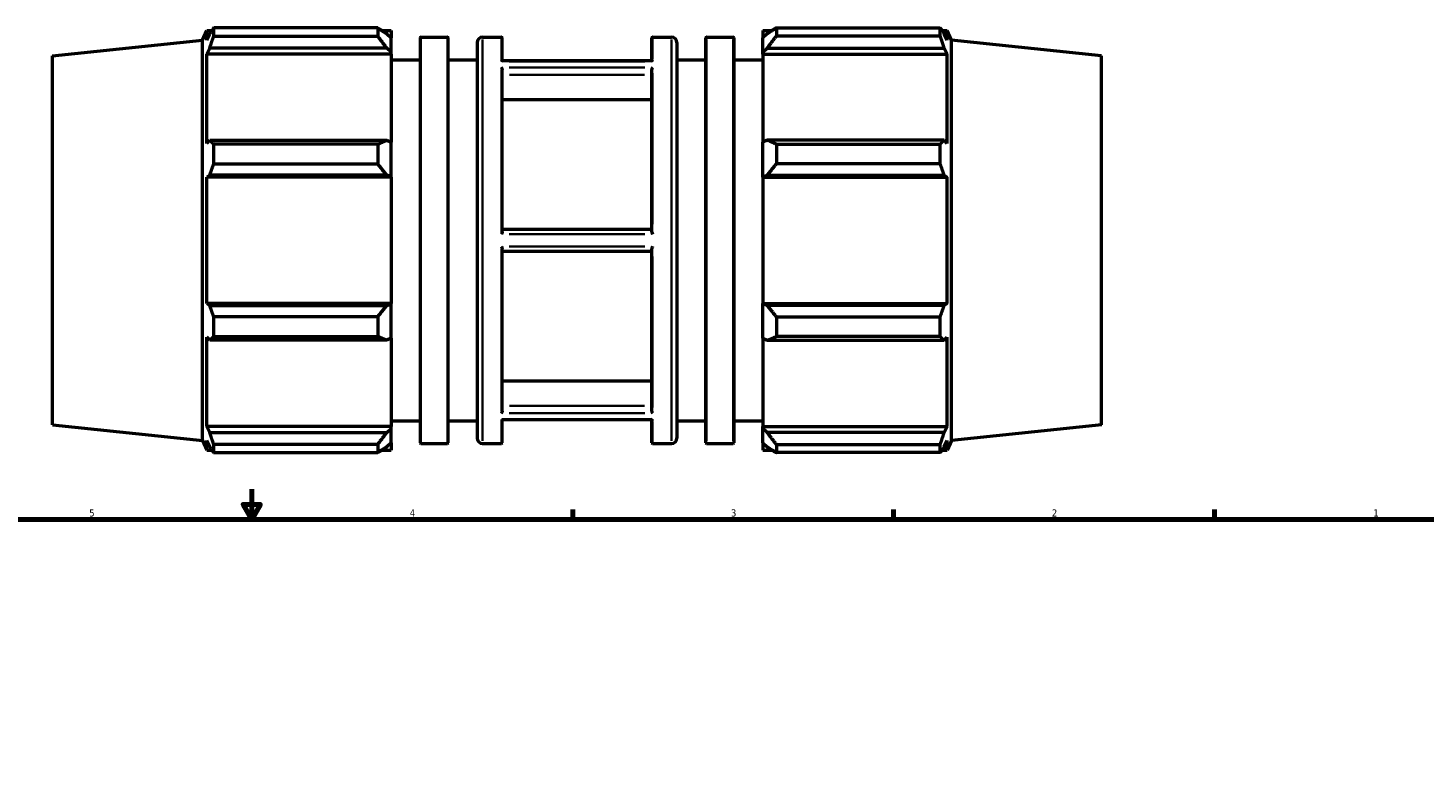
# Model space of a CAD drawing. Header units: inches. Extents: x -6.9 to 56.2, y -12.4 to 36.1.
# Tile 5 of 7: x 14 to 32.5, y 17.5 to 27.5. Entities that reach past the tile are written whole.
import ezdxf

# ---------------------------------------------------------------- set-up
doc = ezdxf.new("R2010")
doc.units = ezdxf.units.IN
doc.header["$MEASUREMENT"] = 0
for name, color, linetype, lineweight in [('Border (ANSI)', 7, 'Continuous', 70), ('Visible (ANSI)', 7, 'Continuous', 50), ('Visible Narrow (ANSI)', 7, 'Continuous', 35)]:
    doc.layers.add(name, color=color, linetype=linetype, lineweight=lineweight)
doc.styles.add('Note Text (ANSI)', font='tahoma.ttf')

# ---------------------------------------------------------------- blocks, each defined once
blk = doc.blocks.new('Borders Default Border')
at = {"layer": 'Border (ANSI)'}
for p, q in [((21.25, 21), (21.25, 21.134)), ((25.5, 21), (25.5, 21.134)), ((29.75, 21), (29.75, 21.134))]:
    blk.add_line(p, q, dxfattribs=at)
at = {"layer": 'Border (ANSI)', "flags": 128}
for points in [[(17, 21.4), (17, 21), (16.885, 21.2), (17.115, 21.2), (17, 21)], [(0.5, 1), (0.5, 21), (33.5, 21), (33.5, 1), (0.5, 1)]]:
    blk.add_lwpolyline(points, dxfattribs=at)
at = {"layer": 'Border (ANSI)', "color": 5, "true_color": 0x0000ff, "char_height": 0.0945, "attachment_point": 7, "style": 'Note Text (ANSI)'}
for s, insert in [('5', (14.847, 21.038)), ('4', (19.092, 21.04)), ('3', (23.346, 21.038)), ('2', (27.596, 21.04)), ('1', (31.854, 21.04))]:
    blk.add_mtext(s, dxfattribs=dict(at, insert=insert))

msp = doc.modelspace()

# ---------------------------------------------------------------- linework, layer by layer
at = {"layer": 'Visible (ANSI)'}
for p, q in [((16.346, 27.352), (16.403, 27.48)), ((16.403, 27.351), (16.403, 27.48)), ((16.403, 27.48), (16.473, 27.48)), ((16.403, 27.351), (16.443, 27.436)), ((18.667, 27.512), (16.496, 27.512)), ((16.496, 27.404), (16.496, 27.512)), ((16.496, 27.404), (18.667, 27.404)), ((18.667, 27.512), (18.667, 27.404)), ((18.719, 27.48), (18.846, 27.48)), ((18.787, 27.436), (18.846, 27.379)), ((18.846, 27.48), (18.846, 27.379)), ((18.846, 27.192), (18.846, 27.379)), ((19.231, 27.382), (19.231, 22.016)), ((19.239, 27.39), (19.591, 27.39)), ((19.599, 22.016), (19.599, 27.382)), ((20.054, 27.39), (20.307, 27.39)), ((20.315, 27.078), (20.315, 27.382)), ((22.299, 27.078), (22.299, 27.382)), ((22.307, 27.39), (22.56, 27.39)), ((23.014, 22.016), (23.014, 27.382)), ((23.022, 27.39), (23.375, 27.39)), ((23.383, 27.382), (23.383, 22.016)), ((23.767, 27.48), (23.767, 27.379)), ((23.767, 27.48), (23.895, 27.48)), ((23.827, 27.436), (23.767, 27.379)), ((23.767, 27.192), (23.767, 27.379)), ((23.947, 27.512), (23.947, 27.404)), ((23.947, 27.512), (26.118, 27.512)), ((26.118, 27.404), (23.947, 27.404)), ((26.118, 27.404), (26.118, 27.512)), ((26.141, 27.48), (26.211, 27.48)), ((26.211, 27.351), (26.171, 27.436)), ((26.211, 27.351), (26.211, 27.48)), ((26.268, 27.352), (26.211, 27.48)), ((14.362, 27.143), (16.346, 27.352)), ((16.346, 22.046), (16.346, 27.352)), ((16.443, 27.245), (16.403, 27.165)), ((18.787, 27.245), (16.443, 27.245)), ((18.846, 27.192), (18.787, 27.245)), ((18.846, 27.165), (18.846, 27.192)), ((19.984, 27.32), (19.984, 22.078)), ((22.63, 27.32), (22.63, 22.078)), ((23.767, 27.192), (23.827, 27.245)), ((23.767, 27.165), (23.767, 27.192)), ((23.827, 27.245), (26.171, 27.245)), ((26.171, 27.245), (26.211, 27.165)), ((26.268, 22.046), (26.268, 27.352)), ((28.252, 27.143), (26.268, 27.352)), ((14.362, 22.254), (14.362, 27.143)), ((16.403, 25.983), (16.403, 27.165)), ((18.846, 27.165), (16.403, 27.165)), ((18.846, 27.165), (18.846, 25.997)), ((18.846, 27.091), (19.231, 27.091)), ((19.599, 27.091), (19.984, 27.091)), ((22.299, 27.078), (20.315, 27.078)), ((22.63, 27.091), (23.014, 27.091)), ((23.383, 27.091), (23.767, 27.091)), ((23.767, 27.165), (23.767, 25.997)), ((23.767, 27.165), (26.211, 27.165)), ((26.211, 25.983), (26.211, 27.165)), ((28.252, 22.254), (28.252, 27.143)), ((20.315, 24.813), (20.315, 26.963)), ((22.299, 24.813), (22.299, 26.963)), ((20.315, 26.562), (22.299, 26.562)), ((16.403, 25.983), (16.443, 26.024)), ((16.443, 26.024), (18.787, 26.024)), ((18.667, 25.972), (16.496, 25.972)), ((16.496, 25.711), (16.496, 25.972)), ((18.667, 25.972), (18.667, 25.711)), ((18.787, 26.024), (18.846, 25.997)), ((18.846, 25.544), (18.846, 25.997)), ((23.827, 26.024), (23.767, 25.997)), ((23.767, 25.544), (23.767, 25.997)), ((26.171, 26.024), (23.827, 26.024)), ((23.947, 25.972), (23.947, 25.711)), ((23.947, 25.972), (26.118, 25.972)), ((26.118, 25.711), (26.118, 25.972)), ((26.211, 25.983), (26.171, 26.024)), ((16.496, 25.711), (18.667, 25.711)), ((26.118, 25.711), (23.947, 25.711)), ((16.443, 25.562), (16.403, 25.535)), ((18.846, 25.535), (16.403, 25.535)), ((16.403, 23.863), (16.403, 25.535)), ((18.787, 25.562), (16.443, 25.562)), ((18.846, 25.544), (18.787, 25.562)), ((18.846, 25.535), (18.846, 25.544)), ((18.846, 25.535), (18.846, 23.863)), ((23.767, 25.544), (23.827, 25.562)), ((23.767, 25.535), (23.767, 25.544)), ((23.767, 25.535), (23.767, 23.863)), ((23.767, 25.535), (26.211, 25.535)), ((23.827, 25.562), (26.171, 25.562)), ((26.171, 25.562), (26.211, 25.535)), ((26.211, 23.863), (26.211, 25.535)), ((20.315, 24.848), (22.299, 24.848)), ((20.315, 22.434), (20.315, 24.585)), ((22.299, 24.549), (20.315, 24.549)), ((22.299, 22.434), (22.299, 24.585)), ((18.846, 23.863), (16.403, 23.863)), ((16.403, 23.863), (16.443, 23.836)), ((18.787, 23.836), (18.846, 23.854)), ((18.846, 23.854), (18.846, 23.863)), ((18.846, 23.401), (18.846, 23.854)), ((23.767, 23.854), (23.767, 23.863)), ((23.767, 23.863), (26.211, 23.863)), ((23.767, 23.401), (23.767, 23.854)), ((23.827, 23.836), (23.767, 23.854)), ((26.211, 23.863), (26.171, 23.836)), ((16.443, 23.836), (18.787, 23.836)), ((18.667, 23.686), (16.496, 23.686)), ((16.496, 23.425), (16.496, 23.686)), ((18.667, 23.686), (18.667, 23.425)), ((26.171, 23.836), (23.827, 23.836)), ((23.947, 23.686), (23.947, 23.425)), ((23.947, 23.686), (26.118, 23.686)), ((26.118, 23.425), (26.118, 23.686)), ((16.403, 22.232), (16.403, 23.415)), ((16.443, 23.374), (16.403, 23.415)), ((18.787, 23.374), (16.443, 23.374)), ((16.496, 23.425), (18.667, 23.425)), ((18.846, 23.401), (18.787, 23.374)), ((18.846, 23.401), (18.846, 22.232)), ((23.767, 23.401), (23.827, 23.374)), ((23.767, 23.401), (23.767, 22.232)), ((23.827, 23.374), (26.171, 23.374)), ((26.118, 23.425), (23.947, 23.425)), ((26.171, 23.374), (26.211, 23.415)), ((26.211, 22.232), (26.211, 23.415)), ((20.315, 22.836), (22.299, 22.836)), ((14.362, 22.254), (16.346, 22.046)), ((18.846, 22.232), (16.403, 22.232)), ((16.403, 22.232), (16.443, 22.153)), ((18.787, 22.153), (18.846, 22.206)), ((18.846, 22.307), (19.231, 22.307)), ((18.846, 22.206), (18.846, 22.232)), ((18.846, 22.018), (18.846, 22.206)), ((19.599, 22.307), (19.984, 22.307)), ((20.315, 22.016), (20.315, 22.32)), ((22.299, 22.32), (20.315, 22.32)), ((22.299, 22.016), (22.299, 22.32)), ((22.63, 22.307), (23.014, 22.307)), ((23.383, 22.307), (23.767, 22.307)), ((23.767, 22.206), (23.767, 22.232)), ((23.767, 22.232), (26.211, 22.232)), ((23.767, 22.018), (23.767, 22.206)), ((23.827, 22.153), (23.767, 22.206)), ((26.211, 22.232), (26.171, 22.153)), ((28.252, 22.254), (26.268, 22.046)), ((16.346, 22.046), (16.403, 21.918)), ((16.403, 21.918), (16.403, 22.047)), ((16.443, 21.961), (16.403, 22.047)), ((16.443, 22.153), (18.787, 22.153)), ((18.846, 22.018), (18.787, 21.961)), ((18.846, 22.018), (18.846, 21.918)), ((19.239, 22.008), (19.591, 22.008)), ((20.054, 22.008), (20.307, 22.008)), ((22.307, 22.008), (22.56, 22.008)), ((23.022, 22.008), (23.375, 22.008)), ((23.767, 22.018), (23.827, 21.961)), ((23.767, 22.018), (23.767, 21.918)), ((26.171, 22.153), (23.827, 22.153)), ((26.171, 21.961), (26.211, 22.047)), ((26.211, 21.918), (26.211, 22.047)), ((26.268, 22.046), (26.211, 21.918)), ((16.403, 21.918), (16.473, 21.918)), ((18.667, 21.994), (16.496, 21.994)), ((16.496, 21.886), (16.496, 21.994)), ((16.496, 21.886), (18.667, 21.886)), ((18.667, 21.994), (18.667, 21.886)), ((18.719, 21.918), (18.846, 21.918)), ((23.767, 21.918), (23.895, 21.918)), ((23.947, 21.994), (23.947, 21.886)), ((23.947, 21.994), (26.118, 21.994)), ((26.118, 21.886), (23.947, 21.886)), ((26.118, 21.886), (26.118, 21.994)), ((26.141, 21.918), (26.211, 21.918))]:
    msp.add_line(p, q, dxfattribs=at)
for centre, radius, start, end in [((19.239, 27.382), 0.00787, 90, 180), ((19.591, 27.382), 0.00787, 0, 90), ((20.054, 27.32), 0.0698, 90, 180), ((20.307, 27.382), 0.00787, 0, 90), ((22.307, 27.382), 0.00787, 90, 180), ((22.56, 27.32), 0.0698, 0, 90), ((23.022, 27.382), 0.00787, 90, 180), ((23.375, 27.382), 0.00787, 0, 90), ((19.239, 22.016), 0.00787, 180, 270), ((19.591, 22.016), 0.00787, 270, 0), ((20.054, 22.078), 0.0698, 180, 270), ((20.307, 22.016), 0.00787, 270, 0), ((22.307, 22.016), 0.00787, 180, 270), ((22.56, 22.078), 0.0698, 270, 0), ((23.022, 22.016), 0.00787, 180, 270), ((23.375, 22.016), 0.00787, 270, 0)]:
    msp.add_arc(centre, radius, start, end, dxfattribs=at)
for points, weights in [([(16.496, 27.512), (16.468, 27.474), (16.443, 27.436)], [1, 1.00125069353, 1.00168458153]), ([(16.443, 27.245), (16.468, 27.323), (16.496, 27.404)], [1.00168458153, 1.00125069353, 1]), ([(18.667, 27.512), (18.729, 27.474), (18.787, 27.436)], [1.01444639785, 1.01033512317, 1.00541908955]), ([(18.787, 27.245), (18.729, 27.323), (18.667, 27.404)], [1.00541908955, 1.01033512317, 1.01444639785]), ([(23.947, 27.512), (23.885, 27.474), (23.827, 27.436)], [1.01444639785, 1.01033512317, 1.00541908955]), ([(23.827, 27.245), (23.885, 27.323), (23.947, 27.404)], [1.00541908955, 1.01033512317, 1.01444639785]), ([(26.118, 27.512), (26.145, 27.474), (26.171, 27.436)], [1, 1.00125069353, 1.00168458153]), ([(26.171, 27.245), (26.145, 27.323), (26.118, 27.404)], [1.00168458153, 1.00125069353, 1]), ([(16.496, 25.972), (16.468, 25.999), (16.443, 26.024)], [1, 1.00125069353, 1.00168458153]), ([(18.667, 25.972), (18.729, 25.999), (18.787, 26.024)], [1.01444639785, 1.01033512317, 1.00541908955]), ([(23.947, 25.972), (23.885, 25.999), (23.827, 26.024)], [1.01444639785, 1.01033512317, 1.00541908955]), ([(26.118, 25.972), (26.145, 25.999), (26.171, 26.024)], [1, 1.00125069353, 1.00168458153]), ([(16.443, 25.562), (16.468, 25.635), (16.496, 25.711)], [1.00168458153, 1.00125069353, 1]), ([(18.787, 25.562), (18.729, 25.635), (18.667, 25.711)], [1.00541908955, 1.01033512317, 1.01444639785]), ([(23.827, 25.562), (23.885, 25.635), (23.947, 25.711)], [1.00541908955, 1.01033512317, 1.01444639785]), ([(26.171, 25.562), (26.145, 25.635), (26.118, 25.711)], [1.00168458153, 1.00125069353, 1]), ([(16.496, 23.686), (16.468, 23.763), (16.443, 23.836)], [1, 1.00125069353, 1.00168458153]), ([(18.667, 23.686), (18.729, 23.763), (18.787, 23.836)], [1.01444639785, 1.01033512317, 1.00541908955]), ([(23.947, 23.686), (23.885, 23.763), (23.827, 23.836)], [1.01444639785, 1.01033512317, 1.00541908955]), ([(26.118, 23.686), (26.145, 23.763), (26.171, 23.836)], [1, 1.00125069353, 1.00168458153]), ([(16.443, 23.374), (16.468, 23.399), (16.496, 23.425)], [1.00168458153, 1.00125069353, 1]), ([(18.787, 23.374), (18.729, 23.399), (18.667, 23.425)], [1.00541908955, 1.01033512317, 1.01444639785]), ([(23.827, 23.374), (23.885, 23.399), (23.947, 23.425)], [1.00541908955, 1.01033512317, 1.01444639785]), ([(26.171, 23.374), (26.145, 23.399), (26.118, 23.425)], [1.00168458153, 1.00125069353, 1]), ([(16.496, 21.994), (16.468, 22.075), (16.443, 22.153)], [1, 1.00125069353, 1.00168458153]), ([(18.667, 21.994), (18.729, 22.075), (18.787, 22.153)], [1.01444639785, 1.01033512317, 1.00541908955]), ([(23.947, 21.994), (23.885, 22.075), (23.827, 22.153)], [1.01444639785, 1.01033512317, 1.00541908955]), ([(26.118, 21.994), (26.145, 22.075), (26.171, 22.153)], [1, 1.00125069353, 1.00168458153]), ([(16.443, 21.961), (16.468, 21.924), (16.496, 21.886)], [1.00168458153, 1.00125069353, 1]), ([(18.787, 21.961), (18.729, 21.924), (18.667, 21.886)], [1.00541908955, 1.01033512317, 1.01444639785]), ([(23.827, 21.961), (23.885, 21.924), (23.947, 21.886)], [1.00541908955, 1.01033512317, 1.01444639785]), ([(26.171, 21.961), (26.145, 21.924), (26.118, 21.886)], [1.00168458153, 1.00125069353, 1])]:
    msp.add_rational_spline(points, weights, degree=2, dxfattribs=at)
for points, knots in [([(20.315, 27.078), (20.315, 27.078), (20.314, 27.077), (20.313, 27.076), (20.31, 27.074), (20.307, 27.069), (20.307, 27.069), (20.307, 27.069)], [-0.1010406, -0.1010406, -0.1010406, -0.1010406, -0.0741287, -0.0741287, 0, 0, 0.0006173, 0.0006173, 0.0006173, 0.0006173]), ([(22.299, 27.078), (22.299, 27.078), (22.299, 27.077), (22.301, 27.076), (22.304, 27.074), (22.307, 27.069), (22.307, 27.069), (22.307, 27.069)], [-0.1010406, -0.1010406, -0.1010406, -0.1010406, -0.0741287, -0.0741287, 0, 0, 0.0006173, 0.0006173, 0.0006173, 0.0006173]), ([(20.307, 26.987), (20.307, 26.987), (20.307, 26.987), (20.31, 26.983), (20.312, 26.977), (20.314, 26.969), (20.315, 26.966), (20.315, 26.963)], [-0.415755, -0.415755, -0.415755, -0.415755, -0.4150743, -0.4150743, -0.3400401, -0.3400401, -0.3041353, -0.3041353, -0.3041353, -0.3041353]), ([(22.307, 26.987), (22.307, 26.987), (22.307, 26.987), (22.304, 26.983), (22.301, 26.977), (22.299, 26.969), (22.299, 26.966), (22.299, 26.963)], [-0.415755, -0.415755, -0.415755, -0.415755, -0.4150743, -0.4150743, -0.3400401, -0.3400401, -0.3041353, -0.3041353, -0.3041353, -0.3041353]), ([(20.315, 24.813), (20.315, 24.811), (20.314, 24.809), (20.313, 24.799), (20.31, 24.79), (20.307, 24.781), (20.307, 24.781), (20.307, 24.781)], [-0.1010601, -0.1010601, -0.1010601, -0.1010601, -0.0740283, -0.0740283, 0, 0, 0.0005907, 0.0005907, 0.0005907, 0.0005907]), ([(22.299, 24.813), (22.299, 24.811), (22.299, 24.809), (22.301, 24.799), (22.304, 24.79), (22.307, 24.781), (22.307, 24.781), (22.307, 24.781)], [-0.1010601, -0.1010601, -0.1010601, -0.1010601, -0.0740283, -0.0740283, 0, 0, 0.0005907, 0.0005907, 0.0005907, 0.0005907]), ([(20.307, 24.617), (20.307, 24.617), (20.307, 24.617), (20.31, 24.608), (20.312, 24.6), (20.314, 24.59), (20.315, 24.587), (20.315, 24.585)], [-0.4142457, -0.4142457, -0.4142457, -0.4142457, -0.4136007, -0.4136007, -0.3371729, -0.3371729, -0.3035364, -0.3035364, -0.3035364, -0.3035364]), ([(22.307, 24.617), (22.307, 24.617), (22.307, 24.617), (22.304, 24.608), (22.301, 24.6), (22.299, 24.59), (22.299, 24.587), (22.299, 24.585)], [-0.4142457, -0.4142457, -0.4142457, -0.4142457, -0.4136007, -0.4136007, -0.3371729, -0.3371729, -0.3035364, -0.3035364, -0.3035364, -0.3035364]), ([(20.315, 22.434), (20.315, 22.432), (20.314, 22.43), (20.313, 22.421), (20.31, 22.415), (20.307, 22.41), (20.307, 22.41), (20.307, 22.41)], [-0.1010409, -0.1010409, -0.1010409, -0.1010409, -0.074127, -0.074127, 0, 0, 0.0006168, 0.0006168, 0.0006168, 0.0006168]), ([(22.299, 22.434), (22.299, 22.432), (22.299, 22.43), (22.301, 22.421), (22.304, 22.415), (22.307, 22.41), (22.307, 22.41), (22.307, 22.41)], [-0.1010409, -0.1010409, -0.1010409, -0.1010409, -0.074127, -0.074127, 0, 0, 0.0006168, 0.0006168, 0.0006168, 0.0006168]), ([(20.307, 22.329), (20.307, 22.329), (20.307, 22.329), (20.31, 22.325), (20.312, 22.322), (20.314, 22.321), (20.315, 22.32), (20.315, 22.32)], [-0.4157709, -0.4157709, -0.4157709, -0.4157709, -0.4150896, -0.4150896, -0.3400759, -0.3400759, -0.3041432, -0.3041432, -0.3041432, -0.3041432]), ([(22.307, 22.329), (22.307, 22.329), (22.307, 22.329), (22.304, 22.325), (22.301, 22.322), (22.299, 22.321), (22.299, 22.32), (22.299, 22.32)], [-0.4157709, -0.4157709, -0.4157709, -0.4157709, -0.4150896, -0.4150896, -0.3400759, -0.3400759, -0.3041432, -0.3041432, -0.3041432, -0.3041432])]:
    msp.add_open_spline(points, degree=3, knots=knots, dxfattribs=at)
at = {"layer": 'Visible Narrow (ANSI)'}
for p, q in [((20.307, 27.389), (20.307, 27.1)), ((22.307, 27.389), (22.307, 27.1)), ((19.239, 22.041), (19.239, 27.357)), ((19.591, 27.357), (19.591, 22.041)), ((20.054, 22.041), (20.054, 27.357)), ((22.56, 22.041), (22.56, 27.357)), ((23.022, 27.357), (23.022, 22.041)), ((23.375, 22.041), (23.375, 27.357)), ((22.207, 27.069), (20.407, 27.069)), ((20.307, 26.915), (20.307, 24.913)), ((22.207, 26.987), (20.407, 26.987)), ((22.2, 26.893), (20.414, 26.893)), ((22.307, 26.915), (22.307, 24.913)), ((22.207, 24.781), (20.407, 24.781)), ((22.207, 24.617), (20.407, 24.617)), ((20.307, 24.485), (20.307, 22.483)), ((22.307, 24.485), (22.307, 22.483)), ((22.207, 22.41), (20.407, 22.41)), ((20.414, 22.505), (22.2, 22.505)), ((20.307, 22.298), (20.307, 22.009)), ((20.407, 22.329), (22.207, 22.329)), ((22.307, 22.298), (22.307, 22.009))]:
    msp.add_line(p, q, dxfattribs=at)

# ---------------------------------------------------------------- block references
msp.add_blockref('Borders Default Border', (0, 0))

doc.saveas('drawing.dxf')
